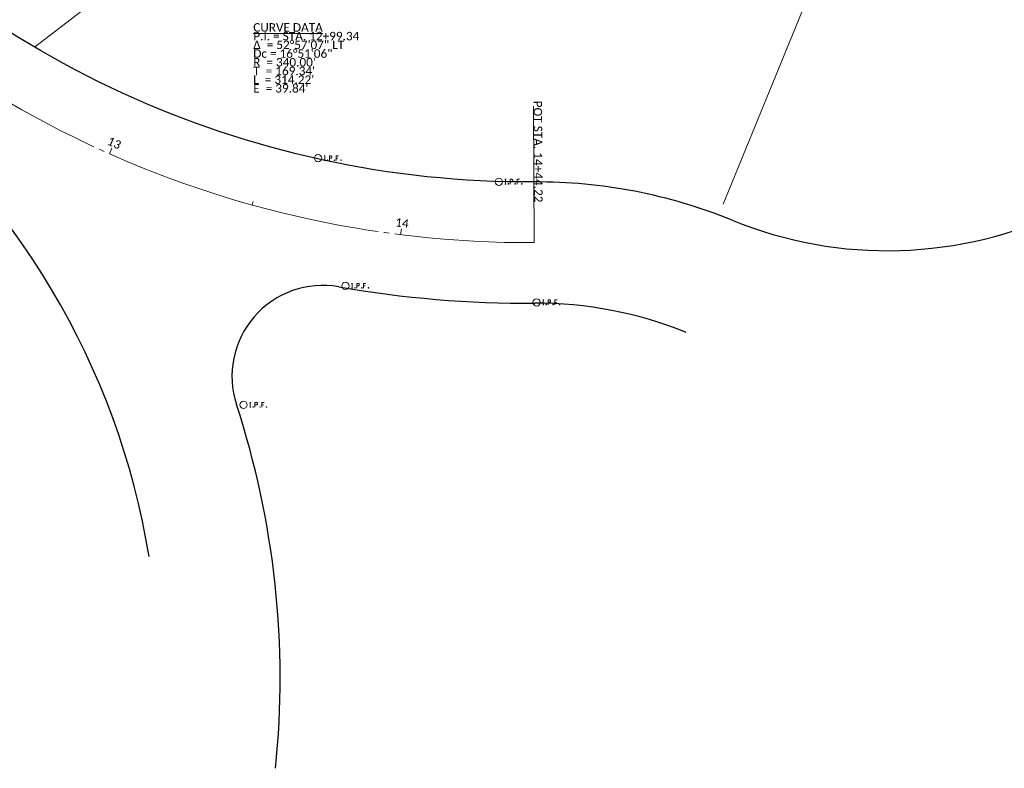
# Model space of a CAD drawing. Header units: inches. Extents: x 2260749 to 2263054, y 729378 to 732258.
# Tile 8 of 13: x 2262294 to 2262619, y 730305 to 730552. Entities that reach past the tile are written whole.
import ezdxf

# ---------------------------------------------------------------- set-up
doc = ezdxf.new("R2010")
doc.units = ezdxf.units.IN
doc.header["$LTSCALE"] = 20
doc.header["$MEASUREMENT"] = 0
doc.linetypes.add('cl', pattern=[4.99999, 0.09375, -0.09375, 4.624991, -0.09375, 0.09375])
doc.linetypes.add('rowex', pattern=[0])
for name, color, linetype, lineweight in [('DV_X_Property_Line', 7, 'Continuous', 0), ('RW_X_CL', 6, 'cl', 0), ('RW_X_CL_100_Cardinal_Points', 6, 'Continuous', 0), ('RW_X_CL_100_Curve_Data', 6, 'Continuous', 0), ('RW_X_CL_100_Stations', 6, 'Continuous', 0), ('RW_X_Fee_RW', 6, 'rowex', 30), ('SV_X_Mon_Cells_Found', 7, 'Continuous', 0)]:
    doc.layers.add(name, color=color, linetype=linetype, lineweight=lineweight)
doc.styles.add('~X_Label - CenterBottom', font='calibril.ttf', dxfattribs={"height": 0.14})
doc.styles.add('~X_Label - CenterDescender', font='calibril.ttf', dxfattribs={"height": 0.14})
doc.styles.add('~X_Label - LeftTop', font='calibril.ttf', dxfattribs={"height": 0.14})

# ---------------------------------------------------------------- blocks, each defined once
blk = doc.blocks.new('DrawLeaderAnnotation8')
at = {"layer": 'RW_X_CL_100_Cardinal_Points'}
blk.add_line((0, 0), (-0.28, 45), dxfattribs=at)
blk.add_arc((0, 0), 0.6, 0, 0, dxfattribs=at)
blk = doc.blocks.new('DrawTextAnnotation56')
at = {"layer": 'RW_X_CL_100_Cardinal_Points', "insert": (-0.19, 30), "char_height": 2.8, "attachment_point": 8, "rotation": 270.3558, "line_spacing_factor": 0.615, "style": '~X_Label - CenterDescender'}
blk.add_mtext('{\\C256;POT STA. 14+44.22}', dxfattribs=at)
blk = doc.blocks.new('DrawTextAnnotation59')
at = {"layer": 'RW_X_CL_100_Stations', "insert": (1.01, 2.28), "char_height": 2.8, "attachment_point": 8, "rotation": 336.0518, "line_spacing_factor": 0.615, "style": '~X_Label - CenterBottom'}
blk.add_mtext('{\\C256;13}', dxfattribs=at)
blk = doc.blocks.new('DrawTextAnnotation60')
at = {"layer": 'RW_X_CL_100_Stations', "insert": (0.31, 2.48), "char_height": 2.8, "attachment_point": 8, "rotation": 352.9035, "line_spacing_factor": 0.615, "style": '~X_Label - CenterBottom'}
blk.add_mtext('{\\C256;14}', dxfattribs=at)
blk = doc.blocks.new('DrawLineAnnotationDirectionLength93')
at = {"layer": 'RW_X_CL_100_Stations'}
blk.add_line((0, 0), (0.81, 1.83), dxfattribs=at)
blk = doc.blocks.new('DrawLineAnnotationDirectionLength94')
at = {"layer": 'RW_X_CL_100_Stations'}
blk.add_line((0, 0), (0.25, 1.98), dxfattribs=at)
blk = doc.blocks.new('DrawLineAnnotationDirectionLength97')
at = {"layer": 'RW_X_CL_100_Stations'}
blk.add_line((0, 0), (0.32, 1.16), dxfattribs=at)
blk = doc.blocks.new('IPF')
at = {"layer": 'SV_X_Mon_Cells_Found', "color": 7, "linetype": 'Continuous', "lineweight": 0, "flags": 128}
for points in [[(2.01, 0.8), (2.37, 0.8)], [(2.19, -0.8), (2.19, 0.8)], [(3.76, -0.8), (3.76, 0.8), (4.29, 0.8), (4.34, 0.79), (4.42, 0.76), (4.45, 0.74), (4.48, 0.71), (4.53, 0.65), (4.56, 0.59), (4.58, 0.48), (4.58, 0.33), (4.57, 0.28), (4.55, 0.21), (4.51, 0.12), (4.46, 0.08), (4.43, 0.06), (4.37, 0.03), (4.29, 0.02), (3.76, 0.02)], [(6.77, 0.8), (6, 0.8), (6, -0.8)], [(6, 0.02), (6.54, 0.02)], [(2.01, -0.8), (2.37, -0.8)], [(3.15, -0.59), (3.2, -0.59), (3.24, -0.61), (3.27, -0.66), (3.27, -0.72), (3.24, -0.77), (3.2, -0.8), (3.15, -0.8), (3.12, -0.77), (3.08, -0.72), (3.08, -0.66), (3.12, -0.61), (3.15, -0.59)], [(5.4, -0.59), (5.45, -0.59), (5.49, -0.61), (5.52, -0.66), (5.52, -0.72), (5.49, -0.77), (5.45, -0.8), (5.4, -0.8), (5.37, -0.77), (5.33, -0.72), (5.33, -0.66), (5.37, -0.61), (5.4, -0.59)], [(7.55, -0.59), (7.6, -0.59), (7.64, -0.61), (7.67, -0.66), (7.67, -0.72), (7.64, -0.77), (7.6, -0.8), (7.55, -0.8), (7.51, -0.77), (7.48, -0.72), (7.48, -0.66), (7.51, -0.61), (7.55, -0.59)]]:
    blk.add_lwpolyline(points, dxfattribs=at)
at = {"layer": 'SV_X_Mon_Cells_Found', "color": 7, "linetype": 'Continuous', "lineweight": 0}
blk.add_circle((0, 0), 1.2, dxfattribs=at)
blk = doc.blocks.new('IPF1')
at = {"layer": 'SV_X_Mon_Cells_Found', "color": 7, "linetype": 'Continuous', "lineweight": 0, "flags": 128}
for points in [[(2.01, 0.8), (2.37, 0.8)], [(2.19, -0.8), (2.19, 0.8)], [(3.76, -0.8), (3.76, 0.8), (4.29, 0.8), (4.34, 0.79), (4.42, 0.76), (4.45, 0.74), (4.48, 0.71), (4.53, 0.65), (4.56, 0.59), (4.58, 0.48), (4.58, 0.33), (4.57, 0.28), (4.55, 0.21), (4.51, 0.12), (4.46, 0.08), (4.43, 0.06), (4.37, 0.03), (4.29, 0.02), (3.76, 0.02)], [(6.77, 0.8), (6, 0.8), (6, -0.8)], [(6, 0.02), (6.54, 0.02)], [(2.01, -0.8), (2.37, -0.8)], [(3.15, -0.59), (3.2, -0.59), (3.24, -0.61), (3.27, -0.66), (3.27, -0.72), (3.24, -0.77), (3.2, -0.8), (3.15, -0.8), (3.12, -0.77), (3.08, -0.72), (3.08, -0.66), (3.12, -0.61), (3.15, -0.59)], [(5.4, -0.59), (5.45, -0.59), (5.49, -0.61), (5.52, -0.66), (5.52, -0.72), (5.49, -0.77), (5.45, -0.8), (5.4, -0.8), (5.37, -0.77), (5.33, -0.72), (5.33, -0.66), (5.37, -0.61), (5.4, -0.59)], [(7.55, -0.59), (7.6, -0.59), (7.64, -0.61), (7.67, -0.66), (7.67, -0.72), (7.64, -0.77), (7.6, -0.8), (7.55, -0.8), (7.51, -0.77), (7.48, -0.72), (7.48, -0.66), (7.51, -0.61), (7.55, -0.59)]]:
    blk.add_lwpolyline(points, dxfattribs=at)
at = {"layer": 'SV_X_Mon_Cells_Found', "color": 7, "linetype": 'Continuous', "lineweight": 0}
blk.add_circle((0, 0), 1.2, dxfattribs=at)
blk = doc.blocks.new('IPF3')
at = {"layer": 'SV_X_Mon_Cells_Found', "color": 7, "linetype": 'Continuous', "lineweight": 0, "flags": 128}
for points in [[(2.01, 0.8), (2.37, 0.8)], [(2.19, -0.8), (2.19, 0.8)], [(3.76, -0.8), (3.76, 0.8), (4.29, 0.8), (4.34, 0.79), (4.42, 0.76), (4.45, 0.74), (4.48, 0.71), (4.53, 0.65), (4.56, 0.59), (4.58, 0.48), (4.58, 0.33), (4.57, 0.28), (4.55, 0.21), (4.51, 0.12), (4.46, 0.08), (4.43, 0.06), (4.37, 0.03), (4.29, 0.02), (3.76, 0.02)], [(6.77, 0.8), (6, 0.8), (6, -0.8)], [(6, 0.02), (6.54, 0.02)], [(2.01, -0.8), (2.37, -0.8)], [(3.15, -0.59), (3.2, -0.59), (3.24, -0.61), (3.27, -0.66), (3.27, -0.72), (3.24, -0.77), (3.2, -0.8), (3.15, -0.8), (3.12, -0.77), (3.08, -0.72), (3.08, -0.66), (3.12, -0.61), (3.15, -0.59)], [(5.4, -0.59), (5.45, -0.59), (5.49, -0.61), (5.52, -0.66), (5.52, -0.72), (5.49, -0.77), (5.45, -0.8), (5.4, -0.8), (5.37, -0.77), (5.33, -0.72), (5.33, -0.66), (5.37, -0.61), (5.4, -0.59)], [(7.55, -0.59), (7.6, -0.59), (7.64, -0.61), (7.67, -0.66), (7.67, -0.72), (7.64, -0.77), (7.6, -0.8), (7.55, -0.8), (7.51, -0.77), (7.48, -0.72), (7.48, -0.66), (7.51, -0.61), (7.55, -0.59)]]:
    blk.add_lwpolyline(points, dxfattribs=at)
at = {"layer": 'SV_X_Mon_Cells_Found', "color": 7, "linetype": 'Continuous', "lineweight": 0}
blk.add_circle((0, 0), 1.2, dxfattribs=at)
blk = doc.blocks.new('IPF4')
at = {"layer": 'SV_X_Mon_Cells_Found', "color": 7, "linetype": 'Continuous', "lineweight": 0, "flags": 128}
for points in [[(2.01, 0.8), (2.37, 0.8)], [(2.19, -0.8), (2.19, 0.8)], [(3.76, -0.8), (3.76, 0.8), (4.29, 0.8), (4.34, 0.79), (4.42, 0.76), (4.45, 0.74), (4.48, 0.71), (4.53, 0.65), (4.56, 0.59), (4.58, 0.48), (4.58, 0.33), (4.57, 0.28), (4.55, 0.21), (4.51, 0.12), (4.46, 0.08), (4.43, 0.06), (4.37, 0.03), (4.29, 0.02), (3.76, 0.02)], [(6.77, 0.8), (6, 0.8), (6, -0.8)], [(6, 0.02), (6.54, 0.02)], [(2.01, -0.8), (2.37, -0.8)], [(3.15, -0.59), (3.2, -0.59), (3.24, -0.61), (3.27, -0.66), (3.27, -0.72), (3.24, -0.77), (3.2, -0.8), (3.15, -0.8), (3.12, -0.77), (3.08, -0.72), (3.08, -0.66), (3.12, -0.61), (3.15, -0.59)], [(5.4, -0.59), (5.45, -0.59), (5.49, -0.61), (5.52, -0.66), (5.52, -0.72), (5.49, -0.77), (5.45, -0.8), (5.4, -0.8), (5.37, -0.77), (5.33, -0.72), (5.33, -0.66), (5.37, -0.61), (5.4, -0.59)], [(7.55, -0.59), (7.6, -0.59), (7.64, -0.61), (7.67, -0.66), (7.67, -0.72), (7.64, -0.77), (7.6, -0.8), (7.55, -0.8), (7.51, -0.77), (7.48, -0.72), (7.48, -0.66), (7.51, -0.61), (7.55, -0.59)]]:
    blk.add_lwpolyline(points, dxfattribs=at)
at = {"layer": 'SV_X_Mon_Cells_Found', "color": 7, "linetype": 'Continuous', "lineweight": 0}
blk.add_circle((0, 0), 1.2, dxfattribs=at)
blk = doc.blocks.new('IPF5')
at = {"layer": 'SV_X_Mon_Cells_Found', "color": 7, "linetype": 'Continuous', "lineweight": 0, "flags": 128}
for points in [[(2.01, 0.8), (2.37, 0.8)], [(2.19, -0.8), (2.19, 0.8)], [(3.76, -0.8), (3.76, 0.8), (4.29, 0.8), (4.34, 0.79), (4.42, 0.76), (4.45, 0.74), (4.48, 0.71), (4.53, 0.65), (4.56, 0.59), (4.58, 0.48), (4.58, 0.33), (4.57, 0.28), (4.55, 0.21), (4.51, 0.12), (4.46, 0.08), (4.43, 0.06), (4.37, 0.03), (4.29, 0.02), (3.76, 0.02)], [(6.77, 0.8), (6, 0.8), (6, -0.8)], [(6, 0.02), (6.54, 0.02)], [(2.01, -0.8), (2.37, -0.8)], [(3.15, -0.59), (3.2, -0.59), (3.24, -0.61), (3.27, -0.66), (3.27, -0.72), (3.24, -0.77), (3.2, -0.8), (3.15, -0.8), (3.12, -0.77), (3.08, -0.72), (3.08, -0.66), (3.12, -0.61), (3.15, -0.59)], [(5.4, -0.59), (5.45, -0.59), (5.49, -0.61), (5.52, -0.66), (5.52, -0.72), (5.49, -0.77), (5.45, -0.8), (5.4, -0.8), (5.37, -0.77), (5.33, -0.72), (5.33, -0.66), (5.37, -0.61), (5.4, -0.59)], [(7.55, -0.59), (7.6, -0.59), (7.64, -0.61), (7.67, -0.66), (7.67, -0.72), (7.64, -0.77), (7.6, -0.8), (7.55, -0.8), (7.51, -0.77), (7.48, -0.72), (7.48, -0.66), (7.51, -0.61), (7.55, -0.59)]]:
    blk.add_lwpolyline(points, dxfattribs=at)
at = {"layer": 'SV_X_Mon_Cells_Found', "color": 7, "linetype": 'Continuous', "lineweight": 0}
blk.add_circle((0, 0), 1.2, dxfattribs=at)

msp = doc.modelspace()

# ---------------------------------------------------------------- linework, layer by layer
at = {"layer": 'DV_X_Property_Line'}
for p, q in [((2262298.71, 730542.94), (2262547.63, 730733.27)), ((2262611.01, 730699.01), (2262525.82, 730491.08))]:
    msp.add_line(p, q, dxfattribs=at)
at = {"layer": 'RW_X_CL', "flags": 128}
msp.add_lwpolyline([(2262173.16, 730635.76), (2262191.38, 730611.93, 0.235247), (2262463.58, 730478.46, 0.235247)], format="xyb", dxfattribs=at)
at = {"layer": 'RW_X_Fee_RW', "flags": 128}
msp.add_lwpolyline([(2262463.46, 730498.46, -0.222307), (2262217.13, 730611.81, -0.428698), (2262219.48, 730633.42), (2262219.16, 730633.17), (2262695.75, 730997.59)], format="xyb", dxfattribs=at)
at = {"layer": 'RW_X_Fee_RW'}
for centre, radius, start, end in [((2262089.73, 730334.81), 250, 9.2353, 52.4535), ((2262464.51, 730328.46), 170, 67.7827, 90.3558), ((2262580, 730611.23), 135.44, 247.7827, 295.7435), ((2262393.85, 730434.36), 30, 80.016, 198.1252), ((2262461.47, 730818.45), 360, 260.016, 270.3558), ((2262464.51, 730328.46), 130, 67.7827, 90.3558), ((2262089.73, 730334.81), 290, 354.1242, 18.1252)]:
    msp.add_arc(centre, radius, start, end, dxfattribs=at)

# ---------------------------------------------------------------- block references
at = {"color": 7, "linetype": 'Continuous', "lineweight": 0}
for name, p in [('DrawTextAnnotation56', (2262463.58, 730478.46)), ('DrawTextAnnotation59', (2262323.46, 730507.72)), ('DrawLineAnnotationDirectionLength93', (2262323.46, 730507.72)), ('DrawLineAnnotationDirectionLength97', (2262370.48, 730490.86)), ('DrawTextAnnotation60', (2262419.47, 730481.06)), ('DrawLineAnnotationDirectionLength94', (2262419.47, 730481.06))]:
    msp.add_blockref(name, p, dxfattribs=at)
for name, p in [('DrawLeaderAnnotation8', (2262463.58, 730478.46)), ('IPF3', (2262392.25, 730506.29)), ('IPF4', (2262451.87, 730498.52)), ('IPF1', (2262401.27, 730464.22)), ('IPF5', (2262464.33, 730458.74)), ('IPF', (2262367.68, 730424.95))]:
    msp.add_blockref(name, p)

# ---------------------------------------------------------------- texts
at = {"layer": 'RW_X_CL_100_Curve_Data', "insert": (2262370.87, 730550.81), "char_height": 2.8, "attachment_point": 1, "line_spacing_factor": 0.615, "style": '~X_Label - LeftTop'}
msp.add_mtext('{\\L\\C256;CURVE DATA\\P\\lP.I. = STA. 12+99.34\\PΔ  = 52°57\'07" LT\\PDc = 16°51\'06"\\PR  = 340.00\'\\PT  = 169.34\'\\PL  = 314.22\'\\PE  = 39.84\'}', dxfattribs=at)

doc.saveas('drawing.dxf')
